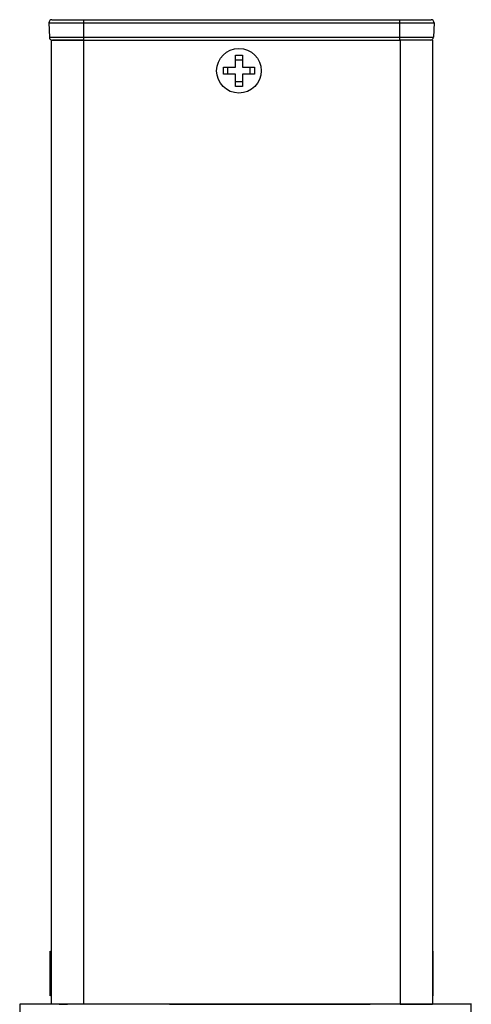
# Model space of a CAD drawing. Header units: inches. Extents: x 4.3 to 29.8, y 2.2 to 17.9.
# Tile 2 of 9: x 4.3 to 6.1, y 8.1 to 11.9. Entities that reach past the tile are written whole.
import ezdxf

# ---------------------------------------------------------------- set-up
doc = ezdxf.new("R2010")
doc.units = ezdxf.units.IN
doc.header["$MEASUREMENT"] = 0

msp = doc.modelspace()

# ---------------------------------------------------------------- linework, layer by layer
at = {"color": 7, "linetype": 'Continuous', "lineweight": 25}
for p, q in [((4.4315, 11.8531), (4.565, 11.8531)), ((4.4315, 11.8531), (4.4335, 11.798)), ((4.565, 11.8653), (4.565, 11.8531)), ((4.565, 11.8653), (5.7815, 11.8653)), ((4.565, 11.8531), (5.7815, 11.8531)), ((4.565, 11.8531), (4.565, 11.798)), ((5.7772, 11.8653), (5.7772, 11.8654)), ((5.7815, 11.8653), (5.7815, 11.8531)), ((5.7815, 11.8531), (5.9149, 11.8531)), ((5.7815, 11.8531), (5.7815, 11.798)), ((5.9149, 11.8531), (5.913, 11.798)), ((4.4335, 11.798), (4.565, 11.798)), ((4.4403, 11.7866), (4.4403, 8.0721)), ((4.4403, 11.7866), (4.5653, 11.7866)), ((4.565, 11.798), (5.7815, 11.798)), ((4.565, 11.798), (4.565, 11.7866)), ((4.5653, 11.7866), (4.5653, 8.0721)), ((4.5653, 11.7866), (5.7843, 11.7866)), ((5.7815, 11.798), (5.913, 11.798)), ((5.7815, 11.798), (5.7815, 11.7866)), ((5.7843, 11.7866), (5.7843, 8.0721)), ((5.9093, 11.7866), (5.7843, 11.7866)), ((5.9093, 11.7866), (5.9093, 8.0721)), ((5.1499, 11.7285), (5.1769, 11.7285)), ((5.1499, 11.682), (5.1499, 11.7285)), ((5.1769, 11.7285), (5.1769, 11.682)), ((5.1499, 11.7111), (5.1769, 11.7111)), ((5.1034, 11.682), (5.1499, 11.682)), ((5.1034, 11.655), (5.1034, 11.682)), ((5.1499, 11.655), (5.1034, 11.655)), ((5.1207, 11.655), (5.1207, 11.682)), ((5.1499, 11.6085), (5.1499, 11.655)), ((5.1769, 11.682), (5.2234, 11.682)), ((5.2234, 11.655), (5.1769, 11.655)), ((5.1769, 11.655), (5.1769, 11.6085)), ((5.206, 11.682), (5.206, 11.655)), ((5.2234, 11.682), (5.2234, 11.655)), ((5.1769, 11.6259), (5.1499, 11.6259)), ((5.1769, 11.6085), (5.1499, 11.6085)), ((4.4403, 8.2713), (4.4347, 8.2761)), ((4.4403, 8.2713), (4.4347, 8.2761)), ((4.4403, 8.2713), (4.4347, 8.2761)), ((4.4403, 8.2713), (4.4347, 8.2761)), ((4.4403, 8.2713), (4.4347, 8.2761)), ((4.4347, 8.2761), (4.4347, 8.1041)), ((5.9117, 8.2761), (5.9093, 8.274)), ((5.9117, 8.2761), (5.9093, 8.274)), ((5.9117, 8.2761), (5.9093, 8.274)), ((5.9117, 8.2761), (5.9093, 8.274)), ((5.9117, 8.2761), (5.9093, 8.274)), ((5.9117, 8.1041), (5.9117, 8.2761)), ((4.4347, 8.1041), (4.4403, 8.1088)), ((4.4347, 8.1041), (4.4403, 8.1088)), ((4.4347, 8.1041), (4.4403, 8.1088)), ((4.4347, 8.1041), (4.4403, 8.1088)), ((4.4347, 8.1041), (4.4403, 8.1088)), ((5.9093, 8.1061), (5.9117, 8.1041)), ((5.9093, 8.1061), (5.9117, 8.1041)), ((5.9093, 8.1061), (5.9117, 8.1041)), ((5.9093, 8.1061), (5.9117, 8.1041)), ((5.9093, 8.1061), (5.9117, 8.1041)), ((6.0582, 8.0715), (4.3192, 8.0715)), ((4.3192, 8.0715), (4.3192, 6.3325)), ((4.5653, 8.0721), (4.4403, 8.0721)), ((4.4713, 8.0721), (4.4713, 8.072)), ((4.4713, 8.072), (4.5033, 8.072)), ((4.5033, 8.0721), (4.5033, 8.072)), ((5.2169, 8.072), (4.565, 8.0715)), ((4.565, 8.0715), (4.565, 8.0715)), ((5.7843, 8.0721), (4.5653, 8.0721)), ((4.8956, 8.072), (4.8956, 8.0721)), ((4.8956, 8.072), (5.6692, 8.072)), ((5.2169, 8.072), (5.2169, 8.0715)), ((5.3892, 8.0715), (5.3892, 8.0721)), ((5.6692, 8.0721), (5.6692, 8.072)), ((5.731, 8.072), (5.6692, 8.072)), ((5.731, 8.0721), (5.731, 8.072)), ((5.7815, 8.0715), (5.7815, 8.0721)), ((5.7843, 8.0721), (5.9093, 8.0721)), ((5.8327, 8.0715), (5.8327, 8.0721)), ((5.8431, 8.0715), (5.8431, 8.0721)), ((6.0581, 8.0726), (5.9093, 8.0725)), ((6.0581, 8.0715), (6.0581, 8.0726)), ((6.0582, 6.3325), (6.0582, 8.0715))]:
    msp.add_line(p, q, dxfattribs=at)
msp.add_circle((5.1634, 11.6685), 0.086, dxfattribs=at)
for centre, start, end in [((4.4433, 11.8535), 90, 182), ((5.9031, 11.8535), 358, 90), ((4.4453, 11.7984), 182, 270), ((5.9012, 11.7984), 270, 358)]:
    msp.add_arc(centre, 0.0118, start, end, dxfattribs=at)
for points in [[(4.4433, 11.8653), (4.4434, 11.8653), (4.4434, 11.8653), (4.444, 11.8653), (4.4448, 11.8653), (4.4461, 11.8653), (4.4476, 11.8653), (4.4496, 11.8653), (4.4539, 11.8653), (4.4626, 11.8653), (4.4784, 11.8653), (4.4977, 11.8653), (4.5159, 11.8653), (4.531, 11.8653), (4.5421, 11.8653), (4.5535, 11.8653), (4.5611, 11.8653), (4.565, 11.8653)], [(5.7815, 11.8653), (5.7837, 11.8653), (5.7881, 11.8653), (5.7946, 11.8653), (5.8011, 11.8653), (5.8075, 11.8653), (5.8138, 11.8653), (5.8201, 11.8653), (5.832, 11.8653), (5.8488, 11.8653), (5.8681, 11.8653), (5.8839, 11.8653), (5.8933, 11.8653), (5.8985, 11.8653), (5.9012, 11.8653), (5.9028, 11.8653), (5.903, 11.8653), (5.9031, 11.8653)]]:
    msp.add_open_spline(points, degree=3, knots=[0, 0, 0, 0, 0.034551, 0.068856, 0.103014, 0.137125, 0.171292, 0.205614, 0.240191, 0.370055, 0.500029, 0.629892, 0.759866, 0.82015, 0.879906, 0.939676, 1, 1, 1, 1], dxfattribs=at)
for points in [[(4.565, 11.7866), (4.4989, 11.7866), (4.4453, 11.7866), (4.4453, 11.7866)], [(5.9012, 11.7866), (5.9012, 11.7866), (5.8476, 11.7866), (5.7815, 11.7866)]]:
    msp.add_open_spline(points, degree=3, dxfattribs=at)

doc.saveas('drawing.dxf')
